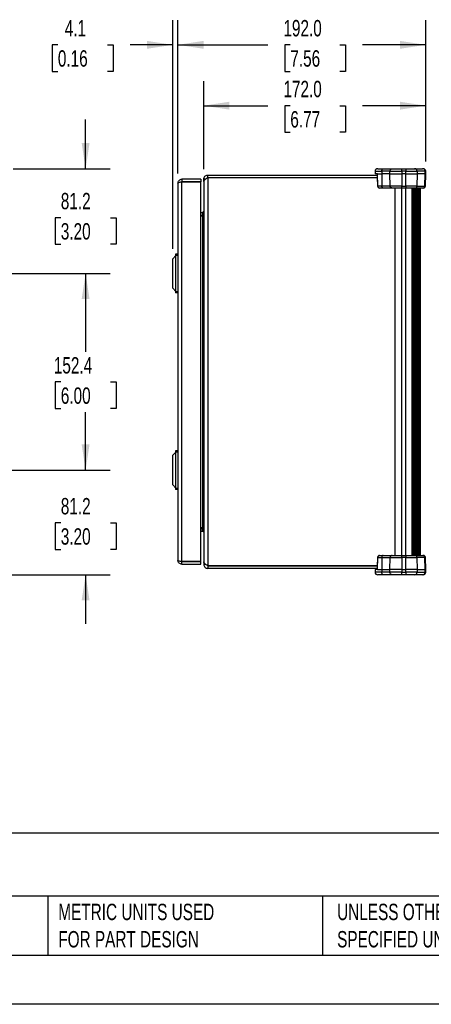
# Model space of a CAD drawing. Header units: millimetres. Extents: x 0 to 1676, y 0 to 1295.
# Tile 2 of 7: x 611 to 930, y 0 to 763. Entities that reach past the tile are written whole.
import ezdxf

# ---------------------------------------------------------------- set-up
doc = ezdxf.new("R2010")
doc.units = ezdxf.units.MM
doc.header["$LTSCALE"] = 6
doc.layers.add('DIMENSIONS', color=140, linetype='Continuous', lineweight=25)
doc.layers.add('TEXT', color=140, linetype='Continuous', lineweight=25)
doc.styles.add('SLDTEXTSTYLE0', font='TXT', dxfattribs={"width": 0.7})
doc.dimstyles.new('SLDDIMSTYLE0', dxfattribs={"dimtxt": 12.948047, "dimasz": 19.812, "dimexe": 0, "dimexo": 0.0625, "dimgap": 3.237012, "dimtad": 0, "dimtih": 1, "dimtoh": 1, "dimdec": 1, "dimrnd": 1e-09, "dimzin": 12, "dimdsep": 46, "dimtxsty": 'SLDTEXTSTYLE0', "dimsah": 1, "dimcen": 0.09, "dimadec": 0, "dimazin": 3, "dimtfac": 1, "dimtdec": 1, "dimtofl": 0, "dimtmove": 0, "dimatfit": 3, "dimfxl": 0, "dimfrac": 2, "dimtolj": 1, "dimtzin": 12, "dimarcsym": 0})
doc.dimstyles.new('SLDDIMSTYLE1', dxfattribs={"dimtxt": 12.948047, "dimasz": 19.812, "dimexe": 0, "dimexo": 0.0625, "dimgap": 3.237012, "dimtad": 0, "dimtih": 1, "dimtoh": 1, "dimdec": 1, "dimrnd": 1e-09, "dimzin": 12, "dimdsep": 46, "dimtxsty": 'SLDTEXTSTYLE0', "dimsah": 1, "dimcen": 0.09, "dimadec": 0, "dimazin": 3, "dimtfac": 1, "dimtdec": 1, "dimtmove": 0, "dimatfit": 0, "dimfxl": 0, "dimfrac": 2, "dimtolj": 1, "dimtzin": 12, "dimarcsym": 0})
doc.dimstyles.new('SLDDIMSTYLE2', dxfattribs={"dimtxt": 12.948047, "dimasz": 19.812, "dimexe": 0, "dimexo": 0.0625, "dimgap": 3.237012, "dimtad": 0, "dimtih": 1, "dimtoh": 1, "dimdec": 1, "dimrnd": 1e-09, "dimzin": 4, "dimdsep": 46, "dimtxsty": 'SLDTEXTSTYLE0', "dimsah": 1, "dimcen": 0.09, "dimadec": 0, "dimazin": 1, "dimtfac": 1, "dimtdec": 1, "dimtofl": 0, "dimtmove": 0, "dimatfit": 3, "dimfxl": 0, "dimfrac": 2, "dimtolj": 1, "dimtzin": 12, "dimarcsym": 0})

# ---------------------------------------------------------------- blocks, each defined once
blk = doc.blocks.new('_D_3')
at = {"layer": 'DIMENSIONS'}
for p, q in [((662.3, 647.79), (662.3, 685.89)), ((606.07, 647.79), (681.35, 647.79)), ((643.06, 609.78), (638.71, 609.78)), ((638.71, 609.78), (638.71, 589.2)), ((681.53, 609.78), (685.88, 609.78)), ((685.88, 609.78), (685.88, 589.2)), ((638.71, 589.2), (643.06, 589.2)), ((685.88, 589.2), (681.53, 589.2)), ((543.34, 566.57), (681.35, 566.57)), ((662.3, 566.57), (662.3, 528.47))]:
    blk.add_line(p, q, dxfattribs=at)
for points in [[(662.3, 647.79), (665.34, 667.6), (659.25, 667.6)], [(662.3, 566.57), (659.25, 546.76), (665.34, 546.76)]]:
    blk.add_solid(points, dxfattribs=at)
at = {"layer": 'DIMENSIONS', "char_height": 12.7, "attachment_point": 1, "style": 'SLDTEXTSTYLE0'}
for s, insert in [('81.2', (643.06, 629.05)), ('3.20', (643.06, 605.57))]:
    blk.add_mtext(s, dxfattribs=dict(at, insert=insert))
blk = doc.blocks.new('_D_4')
at = {"layer": 'DIMENSIONS'}
for p, q in [((543.34, 566.57), (681.35, 566.57)), ((662.3, 566.57), (662.3, 505.91)), ((643.06, 482.43), (638.71, 482.43)), ((638.71, 482.43), (638.71, 461.86)), ((681.53, 482.43), (685.88, 482.43)), ((685.88, 482.43), (685.88, 461.86)), ((638.71, 461.86), (643.06, 461.86)), ((662.3, 414.17), (662.3, 458.96)), ((685.88, 461.86), (681.53, 461.86)), ((543.34, 414.17), (681.35, 414.17))]:
    blk.add_line(p, q, dxfattribs=at)
for points in [[(662.3, 566.57), (659.25, 546.76), (665.34, 546.76)], [(662.3, 414.17), (665.34, 433.98), (659.25, 433.98)]]:
    blk.add_solid(points, dxfattribs=at)
at = {"layer": 'DIMENSIONS', "char_height": 12.7, "attachment_point": 1, "style": 'SLDTEXTSTYLE0'}
for s, insert in [('152.4', (637.67, 501.7)), ('6.00', (643.06, 478.23))]:
    blk.add_mtext(s, dxfattribs=dict(at, insert=insert))
blk = doc.blocks.new('_D_5')
at = {"layer": 'DIMENSIONS'}
for p, q in [((662.3, 414.17), (662.3, 452.27)), ((543.34, 414.17), (681.35, 414.17)), ((643.06, 373.25), (638.71, 373.25)), ((638.71, 373.25), (638.71, 352.67)), ((681.53, 373.25), (685.88, 373.25)), ((685.88, 373.25), (685.88, 352.67)), ((638.71, 352.67), (643.06, 352.67)), ((685.88, 352.67), (681.53, 352.67)), ((600.82, 332.96), (681.35, 332.96)), ((662.3, 332.96), (662.3, 294.86))]:
    blk.add_line(p, q, dxfattribs=at)
for points in [[(662.3, 414.17), (665.34, 433.98), (659.25, 433.98)], [(662.3, 332.96), (659.25, 313.14), (665.34, 313.14)]]:
    blk.add_solid(points, dxfattribs=at)
at = {"layer": 'DIMENSIONS', "char_height": 12.7, "attachment_point": 1, "style": 'SLDTEXTSTYLE0'}
for s, insert in [('81.2', (643.06, 392.52)), ('3.20', (643.06, 369.04))]:
    blk.add_mtext(s, dxfattribs=dict(at, insert=insert))
blk = doc.blocks.new('_D_6')
at = {"layer": 'DIMENSIONS'}
for p, q in [((753.83, 647.31), (753.83, 715.68)), ((925.85, 653.41), (925.85, 715.68)), ((753.83, 696.63), (803.41, 696.63)), ((820.95, 696.63), (816.6, 696.63)), ((816.6, 696.63), (816.6, 676.05)), ((859.43, 696.63), (863.78, 696.63)), ((863.78, 696.63), (863.78, 676.05)), ((925.85, 696.63), (876.97, 696.63)), ((816.6, 676.05), (820.95, 676.05)), ((863.78, 676.05), (859.43, 676.05))]:
    blk.add_line(p, q, dxfattribs=at)
for points in [[(753.83, 696.63), (773.65, 693.58), (773.65, 699.67)], [(925.85, 696.63), (906.04, 699.67), (906.04, 693.58)]]:
    blk.add_solid(points, dxfattribs=at)
at = {"layer": 'DIMENSIONS', "char_height": 12.7, "attachment_point": 1, "style": 'SLDTEXTSTYLE0'}
for s, insert in [('172.0', (815.57, 715.9)), ('6.77', (820.95, 692.42))]:
    blk.add_mtext(s, dxfattribs=dict(at, insert=insert))
blk = doc.blocks.new('_D_7')
at = {"layer": 'DIMENSIONS'}
for p, q in [((733.85, 644.13), (733.85, 762.84)), ((925.85, 653.41), (925.85, 762.84)), ((733.85, 743.79), (803.41, 743.79)), ((820.95, 743.79), (816.6, 743.79)), ((816.6, 743.79), (816.6, 723.21)), ((859.43, 743.79), (863.78, 743.79)), ((863.78, 743.79), (863.78, 723.21)), ((925.85, 743.79), (876.97, 743.79)), ((816.6, 723.21), (820.95, 723.21)), ((863.78, 723.21), (859.43, 723.21))]:
    blk.add_line(p, q, dxfattribs=at)
for points in [[(733.85, 743.79), (753.66, 740.74), (753.66, 746.84)], [(925.85, 743.79), (906.04, 746.84), (906.04, 740.74)]]:
    blk.add_solid(points, dxfattribs=at)
at = {"layer": 'DIMENSIONS', "char_height": 12.7, "attachment_point": 1, "style": 'SLDTEXTSTYLE0'}
for s, insert in [('192.0', (815.57, 763.06)), ('7.56', (820.95, 739.58))]:
    blk.add_mtext(s, dxfattribs=dict(at, insert=insert))
blk = doc.blocks.new('_D_8')
at = {"layer": 'DIMENSIONS'}
for p, q in [((729.79, 585.62), (729.79, 762.84)), ((733.85, 644.13), (733.85, 762.84)), ((640.78, 743.79), (636.43, 743.79)), ((636.43, 743.79), (636.43, 723.21)), ((679.25, 743.79), (683.6, 743.79)), ((683.6, 743.79), (683.6, 723.21)), ((729.79, 743.79), (696.8, 743.79)), ((733.85, 743.79), (771.95, 743.79)), ((636.43, 723.21), (640.78, 723.21)), ((683.6, 723.21), (679.25, 723.21))]:
    blk.add_line(p, q, dxfattribs=at)
for points in [[(729.79, 743.79), (709.98, 746.84), (709.98, 740.74)], [(733.85, 743.79), (753.66, 740.74), (753.66, 746.84)]]:
    blk.add_solid(points, dxfattribs=at)
at = {"layer": 'DIMENSIONS', "char_height": 12.7, "attachment_point": 1, "style": 'SLDTEXTSTYLE0'}
for s, insert in [('4.1', (646.16, 763.06)), ('0.16', (640.78, 739.58))]:
    blk.add_mtext(s, dxfattribs=dict(at, insert=insert))

msp = doc.modelspace()

# ---------------------------------------------------------------- linework, layer by layer
for p, q in [((756.92, 640.72), (756.92, 642.77)), ((756.92, 642.77), (888.26, 642.77)), ((886.64, 645.79), (886.64, 643.79)), ((886.64, 645.79), (891.79, 645.79)), ((888.42, 643.79), (886.64, 643.79)), ((888.22, 643.85), (888.51, 634.24)), ((888.42, 643.79), (891.79, 643.79)), ((888.64, 647.79), (893.06, 647.79)), ((898.14, 645.79), (891.79, 645.79)), ((891.79, 645.79), (891.79, 643.79)), ((898.14, 643.79), (891.79, 643.79)), ((891.79, 643.79), (891.9, 634.26)), ((893.06, 647.79), (900.14, 647.79)), ((898.14, 645.79), (907.24, 645.79)), ((898.14, 643.79), (898.14, 645.79)), ((898.14, 643.79), (907.24, 643.79)), ((898.31, 634.26), (898.14, 643.79)), ((900.14, 647.79), (907.24, 647.79)), ((907.24, 645.79), (907.24, 647.79)), ((907.24, 647.79), (910.41, 647.79)), ((907.24, 645.79), (907.24, 643.79)), ((910.41, 645.79), (907.24, 645.79)), ((910.41, 643.79), (907.24, 643.79)), ((907.24, 643.79), (907.24, 634.26)), ((910.41, 647.79), (910.41, 645.79)), ((910.41, 647.79), (917.26, 647.79)), ((910.41, 645.79), (919.2, 645.79)), ((910.41, 643.79), (910.41, 645.79)), ((910.41, 643.79), (919.2, 643.79)), ((910.41, 634.26), (910.41, 643.79)), ((917.26, 647.79), (923.43, 647.79)), ((919.2, 643.79), (919.04, 634.26)), ((919.2, 645.79), (919.2, 643.79)), ((925.37, 645.79), (919.2, 645.79)), ((925.37, 643.79), (919.2, 643.79)), ((923.85, 647.79), (923.43, 647.79)), ((925.21, 634.26), (925.37, 643.79)), ((925.37, 643.79), (925.37, 645.79)), ((925.37, 645.79), (925.85, 645.79)), ((925.37, 643.79), (925.85, 643.79)), ((925.68, 634.26), (925.85, 643.79)), ((925.85, 643.79), (925.85, 645.79)), ((733.85, 636.51), (733.85, 344.23)), ((736.94, 639.6), (736.94, 637.54)), ((751.63, 639.6), (736.94, 639.6)), ((736.94, 343.21), (736.94, 637.54)), ((736.94, 637.54), (751.63, 637.54)), ((751.63, 637.54), (736.94, 637.54)), ((751.63, 639.6), (751.63, 637.54)), ((751.63, 343.21), (751.63, 637.54)), ((755.34, 639.69), (753.83, 639.69)), ((753.83, 637.78), (753.83, 639.69)), ((753.83, 637.78), (753.83, 342.96)), ((888.32, 640.72), (756.92, 640.72)), ((756.92, 640.71), (756.92, 340.03)), ((888.32, 640.71), (756.92, 640.71)), ((768.12, 640.71), (768.12, 640.72)), ((784, 640.72), (784, 640.71)), ((876.07, 640.71), (876.07, 640.72)), ((891.9, 634.26), (888.72, 634.26)), ((898.31, 634.26), (891.9, 634.26)), ((907.24, 634.26), (898.31, 634.26)), ((907.24, 634.26), (910.41, 634.26)), ((907.24, 632.79), (907.24, 634.26)), ((919.04, 634.26), (910.41, 634.26)), ((910.41, 634.26), (910.41, 632.79)), ((919.04, 634.26), (925.21, 634.26)), ((925.68, 634.26), (925.21, 634.26)), ((892.85, 632.79), (890.01, 632.79)), ((899.81, 632.79), (892.85, 632.79)), ((907.24, 632.79), (899.81, 632.79)), ((902.24, 347.96), (902.24, 632.79)), ((910.41, 632.79), (907.24, 632.79)), ((907.24, 347.96), (907.24, 632.79)), ((917.59, 632.79), (910.41, 632.79)), ((910.41, 347.96), (910.41, 632.79)), ((915.24, 632.79), (915.24, 347.96)), ((915.62, 347.96), (915.62, 632.79)), ((916.01, 632.79), (916.01, 347.96)), ((916.4, 347.96), (916.4, 632.79)), ((916.79, 632.79), (916.79, 347.96)), ((917.18, 347.96), (917.18, 632.79)), ((917.56, 632.79), (917.56, 347.96)), ((923.76, 632.79), (917.59, 632.79)), ((917.95, 347.96), (917.95, 632.79)), ((918.34, 632.79), (918.34, 347.96)), ((918.73, 347.96), (918.73, 632.79)), ((919.12, 632.79), (919.12, 347.96)), ((919.51, 347.96), (919.51, 632.79)), ((919.89, 632.79), (919.89, 347.96)), ((920.28, 347.96), (920.28, 632.79)), ((920.67, 632.79), (920.67, 347.96)), ((921.06, 347.96), (921.06, 632.79)), ((921.41, 632.79), (921.41, 347.96)), ((921.75, 347.96), (921.75, 632.79)), ((924.18, 632.79), (923.76, 632.79)), ((751.63, 613.89), (752.81, 613.89)), ((751.63, 611.84), (752.81, 611.84)), ((751.63, 611.35), (752.81, 611.35)), ((752.81, 613.89), (752.81, 611.84)), ((752.81, 611.84), (753.41, 611.92)), ((752.81, 611.35), (752.81, 369.39)), ((732.33, 580.54), (729.79, 578)), ((731.85, 581.57), (731.85, 580.06)), ((733.85, 581.57), (731.85, 581.57)), ((733.85, 580.54), (732.33, 580.54)), ((732.33, 552.6), (732.33, 580.54)), ((729.79, 555.14), (729.79, 578)), ((729.79, 555.14), (732.33, 552.6)), ((731.85, 553.09), (731.85, 551.57)), ((733.85, 551.57), (731.85, 551.57)), ((732.33, 552.6), (733.85, 552.6)), ((732.33, 428.14), (729.79, 425.6)), ((731.85, 429.17), (731.85, 427.66)), ((733.85, 429.17), (731.85, 429.17)), ((733.85, 428.14), (732.33, 428.14)), ((732.33, 400.2), (732.33, 428.14)), ((729.79, 402.74), (729.79, 425.6)), ((729.79, 402.74), (732.33, 400.2)), ((731.85, 400.69), (731.85, 399.17)), ((733.85, 399.17), (731.85, 399.17)), ((732.33, 400.2), (733.85, 400.2)), ((752.81, 369.39), (751.63, 369.39)), ((751.63, 368.91), (752.81, 368.91)), ((751.63, 366.85), (752.81, 366.85)), ((752.81, 368.91), (753.41, 368.83)), ((752.81, 366.85), (752.81, 368.91)), ((888.51, 346.5), (888.23, 336.96)), ((888.72, 346.48), (891.9, 346.48)), ((890.01, 347.96), (892.85, 347.96)), ((891.9, 346.48), (891.79, 336.96)), ((891.9, 346.48), (898.31, 346.48)), ((892.85, 347.96), (899.81, 347.96)), ((898.14, 336.96), (898.31, 346.48)), ((898.31, 346.48), (907.24, 346.48)), ((899.81, 347.96), (907.24, 347.96)), ((907.24, 346.48), (907.24, 347.96)), ((907.24, 347.96), (910.41, 347.96)), ((907.24, 346.48), (907.24, 336.96)), ((910.41, 346.48), (907.24, 346.48)), ((910.41, 347.96), (917.59, 347.96)), ((910.41, 347.96), (910.41, 346.48)), ((910.41, 336.96), (910.41, 346.48)), ((910.41, 346.48), (919.04, 346.48)), ((917.59, 347.96), (923.76, 347.96)), ((919.04, 346.48), (919.2, 336.96)), ((925.21, 346.48), (919.04, 346.48)), ((923.76, 347.96), (924.18, 347.96)), ((925.37, 336.96), (925.21, 346.48)), ((925.21, 346.48), (925.68, 346.48)), ((925.85, 336.96), (925.68, 346.48)), ((751.63, 343.21), (736.94, 343.21)), ((736.94, 341.15), (736.94, 343.21)), ((736.94, 343.21), (751.63, 343.21)), ((736.94, 341.15), (751.63, 341.15)), ((751.63, 341.15), (751.63, 343.21)), ((753.83, 342.96), (753.83, 341.06)), ((755.34, 341.06), (753.83, 341.06)), ((756.92, 340.03), (888.32, 340.03)), ((756.92, 340.03), (756.92, 337.97)), ((888.32, 340.03), (756.92, 340.03)), ((888.26, 337.97), (756.92, 337.97)), ((776.06, 340.03), (776.06, 340.03)), ((782.41, 340.03), (782.41, 340.03)), ((877.66, 340.03), (877.66, 340.03)), ((884.01, 340.03), (884.01, 340.03)), ((886.64, 336.96), (886.64, 334.96)), ((888.42, 336.96), (886.64, 336.96)), ((888.42, 336.96), (891.79, 336.96)), ((891.79, 336.96), (898.14, 336.96)), ((891.79, 336.96), (891.79, 334.96)), ((898.14, 334.96), (898.14, 336.96)), ((907.24, 336.96), (898.14, 336.96)), ((907.24, 336.96), (907.24, 334.96)), ((907.24, 336.96), (910.41, 336.96)), ((910.41, 334.96), (910.41, 336.96)), ((919.2, 336.96), (910.41, 336.96)), ((919.2, 336.96), (919.2, 334.96)), ((919.2, 336.96), (925.37, 336.96)), ((925.37, 334.96), (925.37, 336.96)), ((925.85, 336.96), (925.37, 336.96)), ((925.85, 334.96), (925.85, 336.96)), ((891.79, 334.96), (886.64, 334.96)), ((893.06, 332.96), (888.64, 332.96)), ((898.14, 334.96), (891.79, 334.96)), ((900.14, 332.96), (893.06, 332.96)), ((907.24, 334.96), (898.14, 334.96)), ((907.24, 332.96), (900.14, 332.96)), ((907.24, 332.96), (907.24, 334.96)), ((907.24, 334.96), (910.41, 334.96)), ((910.41, 332.96), (907.24, 332.96)), ((919.2, 334.96), (910.41, 334.96)), ((910.41, 334.96), (910.41, 332.96)), ((917.26, 332.96), (910.41, 332.96)), ((923.43, 332.96), (917.26, 332.96)), ((919.2, 334.96), (925.37, 334.96)), ((923.85, 332.96), (923.43, 332.96)), ((925.85, 334.96), (925.37, 334.96))]:
    msp.add_line(p, q)
at = {"color": 7, "linetype": 'Continuous'}
msp.add_line((1676.41, 0.02), (0.01, 0.02), dxfattribs=at)
for centre, radius, start, end in [((888.64, 645.79), 2, 90, 180), ((917.23, 645.82), 1.97, 359.02424, 88.98981), ((923.4, 645.82), 1.97, 359.02424, 88.98981), ((923.85, 645.79), 2, 0, 90), ((890.01, 634.29), 1.5, 181.71466, 270), ((890.12, 634.19), 1.4, 176.98994, 265.56227), ((917.56, 634.26), 1.47, 270.98724, 359.999), ((923.73, 634.26), 1.47, 270.98724, 359.999), ((924.18, 634.29), 1.5, 270, 359), ((890.01, 346.46), 1.5, 90, 178.25246), ((890.12, 346.56), 1.4, 94.43773, 183.01006), ((917.56, 346.48), 1.47, 0.001, 89.01276), ((923.73, 346.48), 1.47, 0.001, 89.01276), ((924.18, 346.46), 1.5, 1, 90), ((888.64, 334.96), 2, 180, 270), ((917.23, 334.92), 1.97, 271.01019, 0.97576), ((923.4, 334.92), 1.97, 271.01019, 0.97576), ((923.85, 334.96), 2, 270, 0)]:
    msp.add_arc(centre, radius, start, end)
for points, knots in [([(753.83, 639.69), (753.83, 640.09), (753.91, 640.49), (754.22, 641.24), (754.45, 641.58), (755.02, 642.15), (755.37, 642.38), (756.11, 642.69), (756.52, 642.77), (756.92, 642.77)], [0, 0, 0, 0, 0.25, 0.25, 0.5, 0.5, 0.75, 0.75, 1, 1, 1, 1]), ([(891.79, 645.79), (891.79, 646.05), (891.83, 646.31), (891.95, 646.8), (892.05, 647.02), (892.28, 647.39), (892.42, 647.54), (892.73, 647.74), (892.9, 647.79), (893.06, 647.79)], [0, 0, 0, 0, 0.25, 0.25, 0.5, 0.5, 0.75, 0.75, 1, 1, 1, 1]), ([(898.14, 645.79), (898.14, 646.05), (898.19, 646.31), (898.39, 646.8), (898.54, 647.02), (898.91, 647.39), (899.14, 647.54), (899.62, 647.74), (899.88, 647.79), (900.14, 647.79)], [0, 0, 0, 0, 0.25, 0.25, 0.5, 0.5, 0.75, 0.75, 1, 1, 1, 1]), ([(733.85, 636.51), (733.85, 636.92), (733.93, 637.32), (734.24, 638.07), (734.47, 638.41), (735.04, 638.98), (735.38, 639.21), (736.13, 639.52), (736.53, 639.6), (736.94, 639.6)], [0, 0, 0, 0, 0.25, 0.25, 0.5, 0.5, 0.75, 0.75, 1, 1, 1, 1]), ([(736.94, 637.54), (736.53, 637.45), (736.13, 637.37), (735.38, 637.2), (735.04, 637.11), (734.47, 636.94), (734.24, 636.85), (733.93, 636.68), (733.85, 636.6), (733.85, 636.51)], [0, 0, 0, 0, 0.25, 0.25, 0.5, 0.5, 0.75, 0.75, 1, 1, 1, 1]), ([(736.52, 637.45), (736.53, 637.45), (736.65, 637.53), (736.8, 637.54), (736.94, 637.54)], [0, 0, 0, 0, 0.062371, 1, 1, 1, 1]), ([(756.92, 640.71), (756.52, 640.47), (756.11, 640.22), (755.37, 639.74), (755.02, 639.49), (754.45, 639), (754.22, 638.76), (753.91, 638.27), (753.83, 638.03), (753.83, 637.78)], [0, 0, 0, 0, 0.25, 0.25, 0.5, 0.5, 0.75, 0.75, 1, 1, 1, 1]), ([(888.52, 634.24), (888.52, 634.24), (888.5, 634.25), (888.56, 634.25), (888.67, 634.26), (888.72, 634.26)], [0, 0, 0, 0, 0.063079, 0.555982, 1, 1, 1, 1]), ([(892.85, 632.79), (892.73, 632.79), (892.6, 632.83), (892.38, 632.97), (892.27, 633.08), (892.1, 633.36), (892.02, 633.52), (891.93, 633.88), (891.9, 634.07), (891.9, 634.26)], [0, 0, 0, 0, 0.25, 0.25, 0.5, 0.5, 0.75, 0.75, 1, 1, 1, 1]), ([(899.81, 632.79), (899.61, 632.79), (899.42, 632.83), (899.06, 632.97), (898.9, 633.08), (898.62, 633.36), (898.51, 633.52), (898.35, 633.88), (898.31, 634.07), (898.31, 634.26)], [0, 0, 0, 0, 0.25, 0.25, 0.5, 0.5, 0.75, 0.75, 1, 1, 1, 1]), ([(752.81, 613.89), (752.93, 613.89), (753.06, 613.92), (753.31, 614.02), (753.43, 614.09), (753.63, 614.29), (753.71, 614.42), (753.81, 614.67), (753.83, 614.8), (753.83, 614.92)], [0, 0, 0, 0, 0.25, 0.25, 0.5, 0.5, 0.75, 0.75, 1, 1, 1, 1]), ([(752.81, 611.35), (752.93, 611.35), (753.06, 611.42), (753.31, 611.7), (753.43, 611.93), (753.63, 612.5), (753.71, 612.84), (753.81, 613.57), (753.83, 613.94), (753.83, 614.28)], [0, 0, 0, 0, 0.25, 0.25, 0.5, 0.5, 0.75, 0.75, 1, 1, 1, 1]), ([(753.83, 366.46), (753.83, 366.81), (753.81, 367.18), (753.71, 367.9), (753.63, 368.25), (753.43, 368.82), (753.31, 369.04), (753.06, 369.33), (752.93, 369.39), (752.81, 369.39)], [0, 0, 0, 0, 0.25, 0.25, 0.5, 0.5, 0.75, 0.75, 1, 1, 1, 1]), ([(752.81, 366.85), (752.93, 366.85), (753.06, 366.83), (753.31, 366.73), (753.43, 366.65), (753.63, 366.45), (753.71, 366.33), (753.81, 366.08), (753.83, 365.95), (753.83, 365.82)], [0, 0, 0, 0, 0.25, 0.25, 0.5, 0.5, 0.75, 0.75, 1, 1, 1, 1]), ([(733.85, 344.23), (733.85, 344.15), (733.93, 344.06), (734.24, 343.89), (734.47, 343.81), (735.04, 343.64), (735.38, 343.55), (736.13, 343.38), (736.53, 343.29), (736.94, 343.21)], [0, 0, 0, 0, 0.25, 0.25, 0.5, 0.5, 0.75, 0.75, 1, 1, 1, 1]), ([(736.94, 341.15), (736.53, 341.15), (736.13, 341.23), (735.38, 341.54), (735.04, 341.77), (734.47, 342.34), (734.24, 342.68), (733.93, 343.43), (733.85, 343.83), (733.85, 344.23)], [0, 0, 0, 0, 0.25, 0.25, 0.5, 0.5, 0.75, 0.75, 1, 1, 1, 1]), ([(888.72, 346.48), (888.67, 346.49), (888.56, 346.49), (888.5, 346.5), (888.52, 346.5), (888.52, 346.5)], [0, 0, 0, 0, 0.4440175, 0.9369209, 1, 1, 1, 1]), ([(892.85, 347.96), (892.73, 347.96), (892.6, 347.92), (892.38, 347.77), (892.27, 347.66), (892.1, 347.39), (892.02, 347.23), (891.93, 346.87), (891.9, 346.68), (891.9, 346.48)], [0, 0, 0, 0, 0.25, 0.25, 0.5, 0.5, 0.75, 0.75, 1, 1, 1, 1]), ([(899.81, 347.96), (899.61, 347.96), (899.42, 347.92), (899.06, 347.77), (898.9, 347.66), (898.62, 347.39), (898.51, 347.23), (898.35, 346.87), (898.31, 346.68), (898.31, 346.48)], [0, 0, 0, 0, 0.25, 0.25, 0.5, 0.5, 0.75, 0.75, 1, 1, 1, 1]), ([(736.94, 343.21), (736.8, 343.21), (736.65, 343.21), (736.53, 343.29), (736.52, 343.3)], [0, 0, 0, 0, 0.937629, 1, 1, 1, 1]), ([(756.92, 340.03), (756.52, 340.28), (756.11, 340.52), (755.37, 341.01), (755.02, 341.25), (754.45, 341.74), (754.22, 341.99), (753.91, 342.47), (753.83, 342.72), (753.83, 342.96)], [0, 0, 0, 0, 0.25, 0.25, 0.5, 0.5, 0.75, 0.75, 1, 1, 1, 1]), ([(753.83, 341.06), (753.83, 340.65), (753.91, 340.25), (754.22, 339.5), (754.45, 339.16), (755.02, 338.59), (755.37, 338.36), (756.11, 338.05), (756.52, 337.97), (756.92, 337.97)], [0, 0, 0, 0, 0.25, 0.25, 0.5, 0.5, 0.75, 0.75, 1, 1, 1, 1]), ([(893.06, 332.96), (892.9, 332.96), (892.73, 333.01), (892.42, 333.21), (892.28, 333.36), (892.05, 333.73), (891.95, 333.95), (891.83, 334.43), (891.79, 334.7), (891.79, 334.96)], [0, 0, 0, 0, 0.25, 0.25, 0.5, 0.5, 0.75, 0.75, 1, 1, 1, 1]), ([(900.14, 332.96), (899.88, 332.96), (899.62, 333.01), (899.14, 333.21), (898.91, 333.36), (898.54, 333.73), (898.39, 333.95), (898.19, 334.43), (898.14, 334.7), (898.14, 334.96)], [0, 0, 0, 0, 0.25, 0.25, 0.5, 0.5, 0.75, 0.75, 1, 1, 1, 1])]:
    msp.add_open_spline(points, degree=3, knots=knots)
for points in [[(888.72, 634.26), (888.62, 637.4), (888.52, 640.57), (888.42, 643.79)], [(888.42, 336.96), (888.52, 340.17), (888.62, 343.35), (888.72, 346.48)]]:
    msp.add_open_spline(points, degree=3)
at = {"layer": 'TEXT'}
for p, q in [((1638.3, 132.76), (38.1, 132.76)), ((1638.3, 83.82), (38.1, 83.82)), ((632.91, 83.82), (632.91, 38.1)), ((845.99, 83.82), (845.99, 38.1)), ((38.1, 38.1), (1638.3, 38.1))]:
    msp.add_line(p, q, dxfattribs=at)

# ---------------------------------------------------------------- texts
at = {"layer": 'TEXT', "char_height": 12.7, "attachment_point": 1, "style": 'SLDTEXTSTYLE0'}
for s, insert in [('METRIC UNITS USED ^JFOR PART DESIGN', (641.12, 77.98)), ('UNLESS OTHERWISE ^JSPECIFIED UNITS ARE:', (857.21, 77.98))]:
    msp.add_mtext(s, dxfattribs=dict(at, insert=insert))

# ---------------------------------------------------------------- dimensions: what is measured, and where the dimension line sits
at = {"layer": 'DIMENSIONS'}
for base, p1, p2, dimstyle, picture, middle in [((733.85, 743.79), (925.85, 645.79), (733.85, 636.51), 'SLDDIMSTYLE2', '_D_7', (840.19, 743.79)), ((729.79, 743.79), (733.85, 636.51), (729.79, 578), 'SLDDIMSTYLE1', '_D_8', (660.02, 743.79))]:
    dim = msp.add_linear_dim(base=base, p1=p1, p2=p2, dimstyle=dimstyle, dxfattribs=at)
    dim.commit()
    dim.dimension.update_dxf_attribs({"geometry": picture, "text_midpoint": middle, "dimtype": 160})
for base, p1, p2, angle, dimstyle, picture, middle in [((925.85, 696.63), (753.83, 639.69), (925.85, 645.79), 0, 'SLDDIMSTYLE2', '_D_6', (840.19, 696.63)), ((662.3, 647.79), (535.72, 566.57), (598.45, 647.79), 90, 'SLDDIMSTYLE1', '_D_3', (662.3, 609.78)), ((662.3, 414.17), (535.72, 566.57), (535.72, 414.17), 90, 'SLDDIMSTYLE0', '_D_4', (662.3, 482.43)), ((662.3, 332.96), (535.72, 414.17), (593.2, 332.96), 90, 'SLDDIMSTYLE1', '_D_5', (662.3, 373.25))]:
    dim = msp.add_linear_dim(base=base, p1=p1, p2=p2, angle=angle, dimstyle=dimstyle, dxfattribs=at)
    dim.commit()
    dim.dimension.update_dxf_attribs({"geometry": picture, "text_midpoint": middle, "dimtype": 160})

doc.saveas('drawing.dxf')
